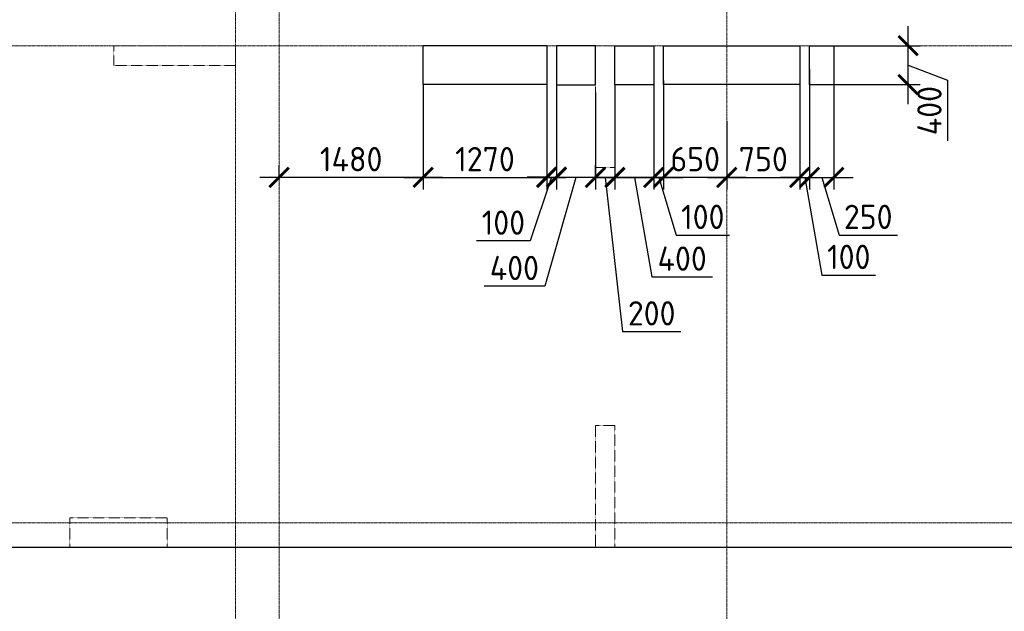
# Model space of a CAD drawing. Header units: millimetres. Extents: x -42044588 to 856694, y -806701 to 941911.
# Tile 94 of 256: x -189834 to -179717, y -340022 to -333943. Entities that reach past the tile are written whole.
import ezdxf

# ---------------------------------------------------------------- set-up
doc = ezdxf.new("R2010")
doc.units = ezdxf.units.MM
for name, pattern in [('______5', [1100, 800, -100, 100, -100]), ('DASHED', [7, 5, -2, 0]), ('осевая', [50.8, 31.75, -6.35, 6.35, -6.35])]:
    doc.linetypes.add(name, pattern=pattern)
doc.layers.add('Колонна_ бетон', color=7, linetype='Continuous', lineweight=50, true_color=0xb4b496)
for name, color, linetype, lineweight in [('Оси', 40, '______5', 18), ('Перекрытие ж_бетон', 1, 'Continuous', 30), ('РАЗМЕРЫ', 1, 'Continuous', 9)]:
    doc.layers.add(name, color=color, linetype=linetype, lineweight=lineweight)
doc.styles.add('GOST-2.304_Type-B', font='GOST_Common.ttf')
doc.dimstyles.new('СПДС', dxfattribs={"dimscale": 100, "dimtxt": 2.5, "dimasz": 2, "dimexe": 1.25, "dimexo": 0, "dimtad": 1, "dimdec": 0, "dimrnd": 5, "dimtxsty": 'GOST-2.304_Type-B', "dimblk": 'ARCHTICK', "dimcen": 2.5, "dimdle": 2, "dimclrd": 1, "dimclre": 1, "dimclrt": 1, "dimadec": 0, "dimazin": 2, "dimtfac": 0.75, "dimtdec": 0, "dimtmove": 1, "dimatfit": 3, "dimfxl": 0, "dimtolj": 1, "dimarcsym": 0})

# ---------------------------------------------------------------- blocks, each defined once
blk = doc.blocks.new('оси блок 2')
at = {"layer": 'Оси', "color": 16, "linetype": 'осевая', "lineweight": 0, "ltscale": 0.25, "transparency": 33554687}
for p, q in [((-72354.7, -322543), (-72354.7, -347914.1)), ((-77404.7, -323084.4), (-77404.7, -347462.5)), ((-76954.7, -323084.4), (-76954.7, -347468.4)), ((-89822.3, -337801.3), (-37238.5, -337801.3)), ((-89822.3, -342701.3), (-37238.5, -342701.3))]:
    blk.add_line(p, q, dxfattribs=at)
blk = doc.blocks.new('подложка стн 1-го этажа')
at = {"layer": 'Колонна_ бетон', "color": 252, "linetype": 'DASHED', "lineweight": 0, "ltscale": 0.5, "true_color": 0x939598, "transparency": 33554687}
for p, q in [((15094, 14612, -200), (15094, 14612, -200)), ((15094, 14612, -200), (15094, 14412, -200)), ((16344, 14612, -200), (15094, 14612, -200)), ((16344, 14612, -200), (16344, 14612, -200)), ((16344, 14412, -200), (16344, 14612, -200)), ((20044, 14612, -200), (20044, 14612, -200)), ((20044, 14612, -200), (20044, 13362, -200)), ((20244, 14612, -200), (20044, 14612, -200)), ((20244, 14612, -200), (20244, 14612, -200)), ((20244, 14612, -200), (20244, 13362, -200)), ((15094, 14412, -200), (15094, 14412, -200)), ((15094, 14412, -200), (16344, 14412, -200)), ((16344, 14412, -200), (16344, 14412, -200)), ((20044, 13362, -200), (20044, 13362, -200)), ((20044, 13362, -200), (20244, 13362, -200)), ((20244, 13362, -200), (20244, 13362, -200)), ((20044, 10712, -200), (20044, 9462, -200)), ((20244, 10712, -200), (20044, 10712, -200)), ((20244, 9462, -200), (20244, 10712, -200)), ((14644, 9762, -200), (14644, 9462, -200)), ((14644, 9762, -200), (15644, 9762, -200)), ((15644, 9762, -200), (15644, 9462, -200)), ((15644, 9462, -200), (14644, 9462, -200)), ((20244, 9462, -200), (20044, 9462, -200))]:
    blk.add_line(p, q, dxfattribs=at)
blk = doc.blocks.new('_ArchTick')
at = {"color": 0, "linetype": 'ByBlock', "const_width": 0.15}
blk.add_lwpolyline([(-0.5, -0.5), (0.5, 0.5)], dxfattribs=at)
blk = doc.blocks.new('*D3571')
at = {"layer": 'DEFPOINTS', "color": 0, "transparency": 16777216}
for p in [(-184318, -334692), (-183918, -334692), (-184318, -335563)]:
    blk.add_point(p, dxfattribs=at)
at = {"layer": 'РАЗМЕРЫ', "color": 1, "lineweight": -2, "transparency": 16777216}
for p, q in [((-184318, -334692), (-184318, -335688)), ((-183918, -334692), (-183918, -335688)), ((-183718, -335563), (-184518, -335563)), ((-184118, -335563), (-184438, -336681)), ((-184438, -336681), (-185063, -336681))]:
    blk.add_line(p, q, dxfattribs=at)
at = {"layer": 'РАЗМЕРЫ', "color": 1, "lineweight": -2, "transparency": 16777216, "xscale": 200, "yscale": 200, "zscale": 200, "rotation": 180}
blk.add_blockref('_ArchTick', (-184318, -335563), dxfattribs=at)
at = {"layer": 'РАЗМЕРЫ', "color": 1, "lineweight": -2, "transparency": 16777216, "xscale": 200, "yscale": 200, "zscale": 200}
blk.add_blockref('_ArchTick', (-183918, -335563), dxfattribs=at)
at = {"layer": 'РАЗМЕРЫ', "color": 1, "lineweight": 0, "transparency": 16777216, "insert": (-184751, -336494), "char_height": 250, "attachment_point": 5, "style": 'GOST-2.304_Type-B'}
blk.add_mtext('\\A1;400', dxfattribs=at)
blk = doc.blocks.new('*D3572')
at = {"layer": 'DEFPOINTS', "color": 0, "transparency": 16777216}
for p in [(-183718, -334612), (-183318, -334612), (-183318, -335563)]:
    blk.add_point(p, dxfattribs=at)
at = {"layer": 'РАЗМЕРЫ', "color": 1, "lineweight": -2, "transparency": 16777216}
for p, q in [((-183718, -334612), (-183718, -335688)), ((-183318, -334612), (-183318, -335688)), ((-183918, -335563), (-183118, -335563)), ((-183518, -335563), (-183340, -336586)), ((-183340, -336586), (-182715, -336586))]:
    blk.add_line(p, q, dxfattribs=at)
at = {"layer": 'РАЗМЕРЫ', "color": 1, "lineweight": -2, "transparency": 16777216, "xscale": 200, "yscale": 200, "zscale": 200, "rotation": 180}
blk.add_blockref('_ArchTick', (-183718, -335563), dxfattribs=at)
at = {"layer": 'РАЗМЕРЫ', "color": 1, "lineweight": -2, "transparency": 16777216, "xscale": 200, "yscale": 200, "zscale": 200}
blk.add_blockref('_ArchTick', (-183318, -335563), dxfattribs=at)
at = {"layer": 'РАЗМЕРЫ', "color": 1, "lineweight": 0, "transparency": 16777216, "insert": (-183027, -336398), "char_height": 250, "attachment_point": 5, "style": 'GOST-2.304_Type-B'}
blk.add_mtext('\\A1;400', dxfattribs=at)
blk = doc.blocks.new('*D3573')
at = {"layer": 'DEFPOINTS', "color": 0, "transparency": 16777216}
for p in [(-181715, -334210), (-180705, -334210), (-181715, -334610)]:
    blk.add_point(p, dxfattribs=at)
at = {"layer": 'РАЗМЕРЫ', "color": 1, "lineweight": -2, "transparency": 16777216}
for p, q in [((-180705, -334810), (-180705, -334010)), ((-181715, -334210), (-180580, -334210)), ((-180705, -334410), (-180299, -334564)), ((-180299, -334564), (-180299, -335189)), ((-181715, -334610), (-180580, -334610))]:
    blk.add_line(p, q, dxfattribs=at)
at = {"layer": 'РАЗМЕРЫ', "color": 1, "lineweight": -2, "transparency": 16777216, "xscale": 200, "yscale": 200, "zscale": 200}
for p, rotation in [((-180705, -334210), 90), ((-180705, -334610), 270)]:
    blk.add_blockref('_ArchTick', p, dxfattribs=dict(at, rotation=rotation))
at = {"layer": 'РАЗМЕРЫ', "color": 1, "lineweight": 0, "transparency": 16777216, "insert": (-180486, -334877), "char_height": 250, "attachment_point": 5, "rotation": 90, "style": 'GOST-2.304_Type-B'}
blk.add_mtext('\\A1;400', dxfattribs=at)
blk = doc.blocks.new('*D3574')
at = {"layer": 'DEFPOINTS', "color": 0, "transparency": 16777216}
for p in [(-181468, -334378), (-181718, -334450), (-181468, -335563)]:
    blk.add_point(p, dxfattribs=at)
at = {"layer": 'РАЗМЕРЫ', "color": 1, "lineweight": -2, "transparency": 16777216}
for p, q in [((-181468, -334378), (-181468, -335688)), ((-181718, -334450), (-181718, -335688)), ((-181918, -335563), (-181268, -335563)), ((-181593, -335563), (-181415, -336157)), ((-181415, -336157), (-180815, -336157))]:
    blk.add_line(p, q, dxfattribs=at)
at = {"layer": 'РАЗМЕРЫ', "color": 1, "lineweight": -2, "transparency": 16777216, "xscale": 200, "yscale": 200, "zscale": 200, "rotation": 180}
blk.add_blockref('_ArchTick', (-181718, -335563), dxfattribs=at)
at = {"layer": 'РАЗМЕРЫ', "color": 1, "lineweight": -2, "transparency": 16777216, "xscale": 200, "yscale": 200, "zscale": 200}
blk.add_blockref('_ArchTick', (-181468, -335563), dxfattribs=at)
at = {"layer": 'РАЗМЕРЫ', "color": 1, "lineweight": 0, "transparency": 16777216, "insert": (-181115, -335969), "char_height": 250, "attachment_point": 5, "style": 'GOST-2.304_Type-B'}
blk.add_mtext('\\A1;250', dxfattribs=at)
blk = doc.blocks.new('*D3610')
at = {"layer": 'DEFPOINTS', "color": 0, "transparency": 16777216}
for p in [(-183218, -334955), (-182568, -334985), (-183218, -335563)]:
    blk.add_point(p, dxfattribs=at)
at = {"layer": 'РАЗМЕРЫ', "color": 1, "lineweight": -2, "transparency": 16777216}
for p, q in [((-183218, -334955), (-183218, -335688)), ((-182568, -334985), (-182568, -335688)), ((-182368, -335563), (-183418, -335563))]:
    blk.add_line(p, q, dxfattribs=at)
at = {"layer": 'РАЗМЕРЫ', "color": 1, "lineweight": -2, "transparency": 16777216, "xscale": 200, "yscale": 200, "zscale": 200, "rotation": 180}
blk.add_blockref('_ArchTick', (-183218, -335563), dxfattribs=at)
at = {"layer": 'РАЗМЕРЫ', "color": 1, "lineweight": -2, "transparency": 16777216, "xscale": 200, "yscale": 200, "zscale": 200}
blk.add_blockref('_ArchTick', (-182568, -335563), dxfattribs=at)
at = {"layer": 'РАЗМЕРЫ', "color": 1, "lineweight": 0, "transparency": 16777216, "insert": (-182893, -335376), "char_height": 250, "attachment_point": 5, "style": 'GOST-2.304_Type-B'}
blk.add_mtext('\\A1;650', dxfattribs=at)
blk = doc.blocks.new('*D3732')
at = {"layer": 'DEFPOINTS', "color": 0, "transparency": 16777216}
for p in [(-185688, -334606), (-187168, -335563), (-187168, -335573)]:
    blk.add_point(p, dxfattribs=at)
at = {"layer": 'РАЗМЕРЫ', "color": 1, "lineweight": -2, "transparency": 16777216}
for p, q in [((-185688, -334606), (-185688, -335688)), ((-187168, -335573), (-187168, -335438)), ((-185488, -335563), (-187368, -335563))]:
    blk.add_line(p, q, dxfattribs=at)
at = {"layer": 'РАЗМЕРЫ', "color": 1, "lineweight": -2, "transparency": 16777216, "xscale": 200, "yscale": 200, "zscale": 200, "rotation": 180}
blk.add_blockref('_ArchTick', (-187168, -335563), dxfattribs=at)
at = {"layer": 'РАЗМЕРЫ', "color": 1, "lineweight": -2, "transparency": 16777216, "xscale": 200, "yscale": 200, "zscale": 200}
blk.add_blockref('_ArchTick', (-185688, -335563), dxfattribs=at)
at = {"layer": 'РАЗМЕРЫ', "color": 1, "lineweight": 0, "transparency": 16777216, "insert": (-186428, -335376), "char_height": 250, "attachment_point": 5, "style": 'GOST-2.304_Type-B'}
blk.add_mtext('\\A1;1480', dxfattribs=at)
blk = doc.blocks.new('*D3611')
at = {"layer": 'DEFPOINTS', "color": 0, "transparency": 16777216}
for p in [(-183218, -334568), (-183318, -334612), (-183218, -335563)]:
    blk.add_point(p, dxfattribs=at)
at = {"layer": 'РАЗМЕРЫ', "color": 1, "lineweight": -2, "transparency": 16777216}
for p, q in [((-183218, -334568), (-183218, -335688)), ((-183318, -334612), (-183318, -335688)), ((-183318, -335563), (-183518, -335563)), ((-183318, -335563), (-183218, -335563)), ((-183318, -335563), (-183218, -335563)), ((-183268, -335563), (-183090, -336157)), ((-183218, -335563), (-183018, -335563)), ((-183090, -336157), (-182540, -336157))]:
    blk.add_line(p, q, dxfattribs=at)
at = {"layer": 'РАЗМЕРЫ', "color": 1, "lineweight": -2, "transparency": 16777216, "xscale": 200, "yscale": 200, "zscale": 200}
blk.add_blockref('_ArchTick', (-183318, -335563), dxfattribs=at)
at = {"layer": 'РАЗМЕРЫ', "color": 1, "lineweight": -2, "transparency": 16777216, "xscale": 200, "yscale": 200, "zscale": 200, "rotation": 180}
blk.add_blockref('_ArchTick', (-183218, -335563), dxfattribs=at)
at = {"layer": 'РАЗМЕРЫ', "color": 1, "lineweight": 0, "transparency": 16777216, "insert": (-182815, -335969), "char_height": 250, "attachment_point": 5, "style": 'GOST-2.304_Type-B'}
blk.add_mtext('\\A1;100', dxfattribs=at)
blk = doc.blocks.new('*D3627')
at = {"layer": 'DEFPOINTS', "color": 0, "transparency": 16777216}
for p in [(-181818, -334412), (-181718, -334612), (-181718, -335563)]:
    blk.add_point(p, dxfattribs=at)
at = {"layer": 'РАЗМЕРЫ', "color": 1, "lineweight": -2, "transparency": 16777216}
for p, q in [((-181818, -334412), (-181818, -335688)), ((-181718, -334612), (-181718, -335688)), ((-181818, -335563), (-182018, -335563)), ((-181818, -335563), (-181718, -335563)), ((-181818, -335563), (-181718, -335563)), ((-181768, -335563), (-181590, -336567)), ((-181718, -335563), (-181518, -335563)), ((-181590, -336567), (-181040, -336567))]:
    blk.add_line(p, q, dxfattribs=at)
at = {"layer": 'РАЗМЕРЫ', "color": 1, "lineweight": -2, "transparency": 16777216, "xscale": 200, "yscale": 200, "zscale": 200}
blk.add_blockref('_ArchTick', (-181818, -335563), dxfattribs=at)
at = {"layer": 'РАЗМЕРЫ', "color": 1, "lineweight": -2, "transparency": 16777216, "xscale": 200, "yscale": 200, "zscale": 200, "rotation": 180}
blk.add_blockref('_ArchTick', (-181718, -335563), dxfattribs=at)
at = {"layer": 'РАЗМЕРЫ', "color": 1, "lineweight": 0, "transparency": 16777216, "insert": (-181315, -336380), "char_height": 250, "attachment_point": 5, "style": 'GOST-2.304_Type-B'}
blk.add_mtext('\\A1;100', dxfattribs=at)
blk = doc.blocks.new('*D3628')
at = {"layer": 'DEFPOINTS', "color": 0, "transparency": 16777216}
for p in [(-184418, -334578), (-185688, -334606), (-184418, -335563)]:
    blk.add_point(p, dxfattribs=at)
at = {"layer": 'РАЗМЕРЫ', "color": 1, "lineweight": -2, "transparency": 16777216}
for p, q in [((-184418, -334578), (-184418, -335688)), ((-185688, -334606), (-185688, -335688)), ((-185888, -335563), (-184218, -335563))]:
    blk.add_line(p, q, dxfattribs=at)
at = {"layer": 'РАЗМЕРЫ', "color": 1, "lineweight": -2, "transparency": 16777216, "xscale": 200, "yscale": 200, "zscale": 200, "rotation": 180}
blk.add_blockref('_ArchTick', (-185688, -335563), dxfattribs=at)
at = {"layer": 'РАЗМЕРЫ', "color": 1, "lineweight": -2, "transparency": 16777216, "xscale": 200, "yscale": 200, "zscale": 200}
blk.add_blockref('_ArchTick', (-184418, -335563), dxfattribs=at)
at = {"layer": 'РАЗМЕРЫ', "color": 1, "lineweight": 0, "transparency": 16777216, "insert": (-185053, -335376), "char_height": 250, "attachment_point": 5, "style": 'GOST-2.304_Type-B'}
blk.add_mtext('\\A1;1270', dxfattribs=at)
blk = doc.blocks.new('*D3629')
at = {"layer": 'DEFPOINTS', "color": 0, "transparency": 16777216}
for p in [(-184418, -334578), (-184318, -334576, 360), (-184318, -335560)]:
    blk.add_point(p, dxfattribs=at)
at = {"layer": 'РАЗМЕРЫ', "color": 1, "lineweight": -2, "transparency": 16777216}
for p, q in [((-184418, -334578), (-184418, -335685)), ((-184318, -334576), (-184318, -335685)), ((-184418, -335560), (-184618, -335560)), ((-184368, -335560), (-184589, -336216)), ((-184418, -335560), (-184318, -335560)), ((-184418, -335560), (-184318, -335560)), ((-184318, -335560), (-184118, -335560)), ((-184589, -336216), (-185139, -336216))]:
    blk.add_line(p, q, dxfattribs=at)
at = {"layer": 'РАЗМЕРЫ', "color": 1, "lineweight": -2, "transparency": 16777216, "xscale": 200, "yscale": 200, "zscale": 200}
blk.add_blockref('_ArchTick', (-184418, -335560), dxfattribs=at)
at = {"layer": 'РАЗМЕРЫ', "color": 1, "lineweight": -2, "transparency": 16777216, "xscale": 200, "yscale": 200, "zscale": 200, "rotation": 180}
blk.add_blockref('_ArchTick', (-184318, -335560), dxfattribs=at)
at = {"layer": 'РАЗМЕРЫ', "color": 1, "lineweight": 0, "transparency": 16777216, "insert": (-184864, -336028), "char_height": 250, "attachment_point": 5, "style": 'GOST-2.304_Type-B'}
blk.add_mtext('\\A1;100', dxfattribs=at)
blk = doc.blocks.new('*D3630')
at = {"layer": 'DEFPOINTS', "color": 0, "transparency": 16777216}
for p in [(-183718, -334612), (-183918, -335563), (-183918, -335563)]:
    blk.add_point(p, dxfattribs=at)
at = {"layer": 'РАЗМЕРЫ', "color": 1, "lineweight": -2, "transparency": 16777216}
for p, q in [((-183718, -334612), (-183718, -335688)), ((-183918, -335563), (-183918, -335438)), ((-183518, -335563), (-184118, -335563)), ((-183818, -335563), (-183640, -337148)), ((-183640, -337148), (-183040, -337148))]:
    blk.add_line(p, q, dxfattribs=at)
at = {"layer": 'РАЗМЕРЫ', "color": 1, "lineweight": -2, "transparency": 16777216, "xscale": 200, "yscale": 200, "zscale": 200, "rotation": 180}
blk.add_blockref('_ArchTick', (-183918, -335563), dxfattribs=at)
at = {"layer": 'РАЗМЕРЫ', "color": 1, "lineweight": -2, "transparency": 16777216, "xscale": 200, "yscale": 200, "zscale": 200}
blk.add_blockref('_ArchTick', (-183718, -335563), dxfattribs=at)
at = {"layer": 'РАЗМЕРЫ', "color": 1, "lineweight": 0, "transparency": 16777216, "insert": (-183340, -336960), "char_height": 250, "attachment_point": 5, "style": 'GOST-2.304_Type-B'}
blk.add_mtext('\\A1;200', dxfattribs=at)
blk = doc.blocks.new('*D3631')
at = {"layer": 'DEFPOINTS', "color": 0, "transparency": 16777216}
for p in [(-182568, -334985), (-181818, -334920), (-181818, -335563)]:
    blk.add_point(p, dxfattribs=at)
at = {"layer": 'РАЗМЕРЫ', "color": 1, "lineweight": -2, "transparency": 16777216}
for p, q in [((-182568, -334985), (-182568, -335688)), ((-181818, -334920), (-181818, -335688)), ((-182768, -335563), (-181618, -335563))]:
    blk.add_line(p, q, dxfattribs=at)
at = {"layer": 'РАЗМЕРЫ', "color": 1, "lineweight": -2, "transparency": 16777216, "xscale": 200, "yscale": 200, "zscale": 200, "rotation": 180}
blk.add_blockref('_ArchTick', (-182568, -335563), dxfattribs=at)
at = {"layer": 'РАЗМЕРЫ', "color": 1, "lineweight": -2, "transparency": 16777216, "xscale": 200, "yscale": 200, "zscale": 200}
blk.add_blockref('_ArchTick', (-181818, -335563), dxfattribs=at)
at = {"layer": 'РАЗМЕРЫ', "color": 1, "lineweight": 0, "transparency": 16777216, "insert": (-182193, -335376), "char_height": 250, "attachment_point": 5, "style": 'GOST-2.304_Type-B'}
blk.add_mtext('\\A1;750', dxfattribs=at)
blk = doc.blocks.new('блочина')
at = {"layer": 'Перекрытие ж_бетон', "color": 4}
for points in [[(113843, 55383), (113843, 55783), (115113, 55783), (115113, 55383)], [(116213, 55780), (116213, 55380), (115813, 55380), (115813, 55780)], [(116313, 55382), (116313, 55782), (117713, 55782), (117713, 55382)], [(118063, 55380), (117813, 55380), (117813, 55780), (118063, 55780)]]:
    blk.add_lwpolyline(points, close=True, dxfattribs=at)
at = {"layer": 'Перекрытие ж_бетон', "color": 4, "elevation": 360}
blk.add_lwpolyline([(115213, 55780), (115213, 55380), (115613, 55380), (115613, 55780)], close=True, dxfattribs=at)

msp = doc.modelspace()

# ---------------------------------------------------------------- linework, layer by layer
at = {"layer": 'Перекрытие ж_бетон'}
msp.add_lwpolyline([(-196168.038, -339362.136), (-168866.623, -339362.136)], dxfattribs=at)

# ---------------------------------------------------------------- block references
for name, p in [('подложка стн 1-го этажа', (-203961.961, -348823.931, 560)), ('блочина', (-299530.954, -389992.167))]:
    msp.add_blockref(name, p)
at = {"layer": 'РАЗМЕРЫ'}
msp.add_blockref('оси блок 2', (-110213.32, 3589.186), dxfattribs=at)

# ---------------------------------------------------------------- dimensions: what is measured, and where the dimension line sits
at = {"layer": 'РАЗМЕРЫ', "lineweight": 0}
dim = msp.add_linear_dim(base=(-180704.933, -334210.136), p1=(-181714.55, -334610.136), p2=(-181714.555, -334210.136), angle=90, dimstyle='СПДС', override={"dimrnd": 5}, dxfattribs=at)
dim.commit()
dim.dimension.update_dxf_attribs({"geometry": '*D3573', "text_midpoint": (-180298.683, -334626.882), "dimtype": 160})
for base, p1, p2, picture, middle in [((-181467.894, -335563.156), (-181717.894, -334450.123), (-181467.894, -334377.896), '*D3574', (-181352.269, -335969.406)), ((-184417.841, -335563.156), (-185687.841, -334606.075), (-184417.841, -334577.973), '*D3628', (-185052.841, -335375.656)), ((-183217.691, -335563.156), (-183317.894, -334612.136), (-183217.691, -334568.49), '*D3611', (-183027.168, -335969.406)), ((-187167.896, -335563.156), (-185687.841, -334606.075), (-187167.896, -335572.761), '*D3732', (-186427.868, -335375.656)), ((-183217.691, -335563.156), (-182567.896, -334984.99), (-183217.691, -334955.277), '*D3610', (-182892.794, -335375.656)), ((-181817.691, -335563.156), (-182567.896, -334984.99), (-181817.691, -334919.943), '*D3631', (-182192.794, -335375.656))]:
    dim = msp.add_linear_dim(base=base, p1=p1, p2=p2, dimstyle='СПДС', override={"dimrnd": 5}, dxfattribs=at)
    dim.commit()
    dim.dimension.update_dxf_attribs({"geometry": picture, "text_midpoint": middle})
for base, p1, p2, picture, middle in [((-181717.894, -335563.156), (-181817.691, -334412.136), (-181717.894, -334612.139), '*D3627', (-181527.168, -336567.393)), ((-184318.036, -335559.944), (-184417.841, -334577.973), (-184318.036, -334575.988, 360), '*D3629', (-184651.118, -336215.919)), ((-183917.955, -335563.156), (-183717.955, -334612.136), (-183917.955, -335563.156), '*D3630', (-183577.33, -337147.832)), ((-183317.894, -335563.156), (-183717.955, -334612.136), (-183317.894, -334612.136), '*D3572', (-183277.3, -336585.559)), ((-184317.894, -335563.156), (-183917.894, -334692.13), (-184317.894, -334692.13), '*D3571', (-184500.562, -336681.477))]:
    dim = msp.add_linear_dim(base=base, p1=p1, p2=p2, dimstyle='СПДС', override={"dimrnd": 5}, dxfattribs=at)
    dim.commit()
    dim.dimension.update_dxf_attribs({"geometry": picture, "text_midpoint": middle, "dimtype": 160})

doc.saveas('drawing.dxf')
